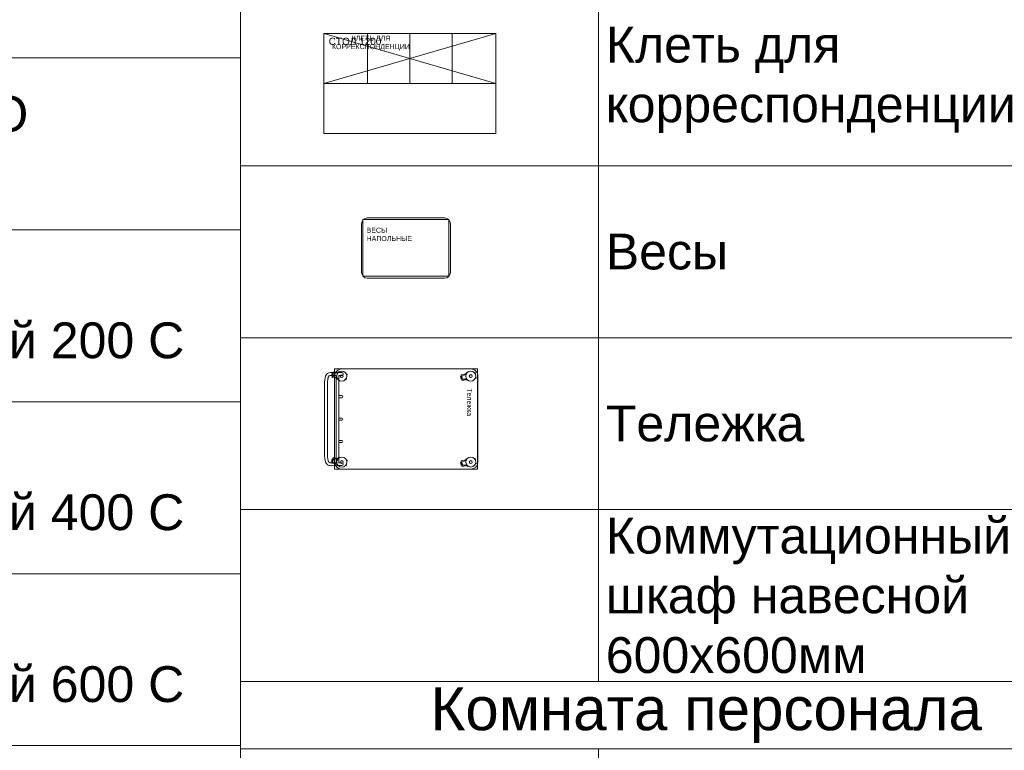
# Model space of a CAD drawing. Header units: millimetres. Extents: x -57449114 to 30620931, y -92609 to 84364.
# Tile 39 of 256: x -54544 to -47674, y -42705 to -37605. Entities that reach past the tile are written whole.
import ezdxf
from ezdxf import colors
from ezdxf.entities.mleader import LeaderData, LeaderLine
from ezdxf.math import Vec2, Vec3

# ---------------------------------------------------------------- set-up
doc = ezdxf.new("R2010")
doc.units = ezdxf.units.MM
doc.linetypes.add('HIDDENX2', pattern=[19.05, 12.7, -6.35])
doc.layers.get('0').update_dxf_attribs({"lineweight": 0})
doc.layers.add('06_АР_Мебель', color=4, linetype='Continuous', lineweight=9)
doc.layers.add('1. ПОДЛОЖКА', color=7, linetype='Continuous', lineweight=0, true_color=0x9b9292)
doc.styles.add('_ТЕКСТОВЫЙ', font='arial.ttf', dxfattribs={"width": 0.8})
doc.styles.add('_ТЕКСТОВЫЙ АННОТАТИЫНЫЙ', font='arial.ttf', dxfattribs={"width": 0.8})
doc.styles.add('HVAC_AEP', font='arial.ttf')
doc.styles.get("Standard").update_dxf_attribs({"font": 'arial.ttf'})

# ---------------------------------------------------------------- blocks, each defined once
blk = doc.blocks.new('*T197')
at = {"color": 0, "linetype": 'ByBlock', "lineweight": -2, "transparency": 16777216}
for p, q in [((0, 0), (6500, 0)), ((0, 0), (0, -18817.053206)), ((2500, 0), (2500, -18817.053206)), ((6500, 0), (6500, -18817.053206)), ((0, -1200), (6500, -1200)), ((0, -2400), (6500, -2400)), ((0, -3600), (6500, -3600)), ((0, -4800), (6500, -4800)), ((0, -6408.526603), (6500, -6408.526603)), ((0, -8017.053206), (6500, -8017.053206)), ((0, -9217.053206), (6500, -9217.053206)), ((0, -10417.053206), (6500, -10417.053206)), ((0, -11617.053206), (6500, -11617.053206)), ((0, -12817.053206), (6500, -12817.053206)), ((0, -14017.053206), (6500, -14017.053206)), ((0, -15217.053206), (6500, -15217.053206)), ((0, -16417.053206), (6500, -16417.053206)), ((0, -17617.053206), (6500, -17617.053206)), ((0, -18817.053206), (6500, -18817.053206))]:
    blk.add_line(p, q, dxfattribs=at)
at = {"color": 0, "lineweight": 15, "transparency": 16777216, "char_height": 250, "width": 3900, "attachment_point": 4, "style": 'HVAC_AEP'}
for s, insert in [('Холодильник для^Jнапитков', (2550, -600)), ('Ларь морозильный', (2550, -1800)), ('Шкаф абонементный', (2550, -3000)), ('Витрина настенная', (2550, -4200)), ('Барьер^Jуниверсальный для^Jоткрытой выкладки^J1400 С', (2550, -5604.263302)), ('Барьер^Jуниверсальный для^Jоткрытой выкладки^J700 С', (2550, -7212.789905)), ('Витрина напольная', (2550, -8617.053206)), ('Стеллаж для^Jгофротары', (2550, -9817.053206)), ('Терминал СУО^Jнапольный', (2550, -11017.053206)), ('Добор^Jуниверсальный 200 С', (2550, -12217.053206)), ('Добор^Jуниверсальный 400 С', (2550, -13417.053206)), ('Добор^Jуниверсальный 600 С', (2550, -14617.053206)), ('Почтовый ящик', (2550, -15817.053206)), ('Примерочная ', (2550, -17017.053206)), ('Примерочная ', (2550, -18217.053206))]:
    blk.add_mtext(s, dxfattribs=dict(at, insert=insert))
blk = doc.blocks.new('*T201')
at = {"color": 0, "linetype": 'ByBlock', "lineweight": -2, "transparency": 16777216}
for p, q in [((0, 0), (6500, 0)), ((0, 0), (0, -7669.7)), ((6500, 0), (6500, -7669.7)), ((0, -469.7), (6500, -469.7)), ((2500, -469.7), (2500, -7669.7)), ((0, -1669.7), (6500, -1669.7)), ((0, -2869.7), (6500, -2869.7)), ((0, -4069.7), (6500, -4069.7)), ((0, -5269.7), (6500, -5269.7)), ((0, -6469.7), (6500, -6469.7)), ((0, -7669.7), (6500, -7669.7))]:
    blk.add_line(p, q, dxfattribs=at)
at = {"color": 0, "lineweight": 15, "transparency": 16777216, "style": 'HVAC_AEP'}
for s, insert, char_height, width, attachment_point in [('БЭК (сортировка)', (3250, -234.8), 300, 6497, 5), ('Стол упаковочный^J1200', (2550, -1069.7), 250, 3900, 4), ('Штемпелевальная^Jтумба', (2550, -2269.7), 250, 3900, 4), ('Клеть для^Jкорреспонденции', (2550, -3469.7), 250, 3900, 4), ('Весы', (2550, -4669.7), 250, 3900, 4), ('Тележка', (2550, -5869.7), 250, 3900, 4), ('Коммутационный^Jшкаф навесной^J600х600мм', (2550, -7069.7), 250, 3900, 4)]:
    blk.add_mtext(s, dxfattribs=dict(at, insert=insert, char_height=char_height, width=width, attachment_point=attachment_point))
blk = doc.blocks.new('Тележка')
at = {"layer": '06_АР_Мебель'}
for p, q in [((-300, -0.1), (300, 0.1)), ((-349.7, -950.1), (-350, -50.1)), ((-325.8, -19.1), (-286.4, -12.2)), ((-324.7, -25.3), (-325.8, -19.1)), ((-286.4, -12.2), (-285.3, -18.3)), ((-269.2, -75.1), (-270.3, -68.7)), ((274.2, -18.9), (313.6, -11.9)), ((275.3, -25.1), (274.2, -18.9)), ((313.6, -11.9), (314.7, -18.1)), ((330.8, -74.9), (329.7, -68.4)), ((350, -49.9), (350.3, -949.9)), ((-320.4, -84.2), (-321.5, -77.7)), ((-317.4, -83.7), (-320.4, -84.2)), ((-318, -80.1), (-317.4, -83.7)), ((-308.4, -117.6), (-314.7, -81.9)), ((-297.6, -120.8), (-311.6, -83.1)), ((-299.4, -116), (-308.4, -117.6)), ((-287.8, -119), (-297.6, -120.8)), ((-281.9, -108.9), (-296.8, -111.5)), ((-295.1, -116.3), (-296.8, -111.5)), ((-295.1, -116.3), (-281.9, -113.9)), ((-289.4, -110.2), (-281.9, -108.9)), ((-287.8, -119), (-278, -117.3)), ((-281.9, -113.9), (-281.9, -108.9)), ((-278, -117.3), (-277.8, -77.1)), ((-269, -110.6), (-277.9, -112.2)), ((-275.3, -74.9), (-269, -110.6)), ((-272.7, -72.1), (-272.1, -75.6)), ((-272.1, -75.6), (-269.2, -75.1)), ((279.6, -84), (278.5, -77.5)), ((282.6, -83.4), (279.6, -84)), ((282, -79.9), (282.6, -83.4)), ((291.6, -117.4), (285.3, -81.7)), ((302.3, -120.6), (288.4, -82.9)), ((300.6, -115.8), (291.6, -117.4)), ((312.2, -118.8), (302.3, -120.6)), ((318.1, -108.6), (303.2, -111.3)), ((304.9, -116), (303.2, -111.3)), ((304.9, -116), (318.1, -113.7)), ((310.6, -110), (318.1, -108.6)), ((312.2, -118.8), (322, -117.1)), ((318.1, -113.7), (318.1, -108.6)), ((322, -117.1), (322.2, -76.9)), ((331, -110.4), (322.1, -112)), ((324.7, -74.7), (331, -110.4)), ((327.3, -71.9), (327.9, -75.4)), ((327.9, -75.4), (330.8, -74.9)), ((-324.7, -970.1), (-324.7, -950.1)), ((-314.4, -918.4), (-313.3, -912.2)), ((-313.3, -912.2), (-273.9, -919.1)), ((-304.7, -950.1), (-304.7, -970.1)), ((-273.9, -919.1), (-275, -925.3)), ((-163.4, -950.1), (-163.4, -970.1)), ((-148.4, -950.1), (-148.4, -970.1)), ((-7.2, -950), (-7.2, -970)), ((7.8, -950), (7.8, -970)), ((149.1, -949.9), (149.1, -969.9)), ((164.1, -949.9), (164.1, -969.9)), ((285.6, -918.1), (286.7, -912)), ((286.7, -912), (326.1, -918.9)), ((305.3, -949.9), (305.3, -969.9)), ((326.1, -918.9), (325, -925.1)), ((325.3, -969.9), (325.3, -949.9)), ((-330.6, -1010.7), (-324.3, -974.9)), ((-321.7, -1012.2), (-330.6, -1010.7)), ((-330.5, -975.1), (-329.3, -968.7)), ((-327.5, -975.7), (-330.5, -975.1)), ((-326.9, -972.1), (-327.5, -975.7)), ((-324.7, -970.1), (-324.6, -1020.1)), ((-321.6, -1017.3), (-321.9, -977.2)), ((-311.8, -1019), (-321.6, -1017.3)), ((-317.7, -1014), (-317.7, -1008.9)), ((-302.8, -1011.5), (-317.7, -1008.9)), ((-317.7, -1014), (-304.5, -1016.3)), ((-311.8, -1019), (-301.9, -1020.8)), ((-310.2, -1010.2), (-302.8, -1011.5)), ((305.3, -969.9), (-304.7, -970.1)), ((305.4, -989.9), (-304.7, -990.1)), ((-304.6, -1019.5), (-304.7, -990.1)), ((-304.5, -1016.3), (-302.8, -1011.5)), ((-301.9, -1020.8), (-288, -983.1)), ((-291.2, -1017.6), (-300.2, -1016)), ((300.4, -999.9), (-299.6, -1000.1)), ((-284.9, -981.9), (-291.2, -1017.6)), ((-281.6, -980.1), (-282.2, -983.6)), ((-282.2, -983.6), (-279.3, -984.2)), ((-279.3, -984.2), (-278.1, -977.7)), ((269.4, -1010.4), (275.7, -974.7)), ((278.3, -1012), (269.4, -1010.4)), ((269.5, -974.9), (270.7, -968.5)), ((272.5, -975.5), (269.5, -974.9)), ((273.1, -971.9), (272.5, -975.5)), ((278.4, -1017.1), (278.1, -976.9)), ((288.2, -1018.8), (278.4, -1017.1)), ((282.3, -1013.7), (282.3, -1008.7)), ((297.2, -1011.3), (282.3, -1008.7)), ((282.3, -1013.7), (295.5, -1016)), ((288.2, -1018.8), (298.1, -1020.6)), ((289.8, -1010), (297.2, -1011.3)), ((295.5, -1016), (297.2, -1011.3)), ((298.1, -1020.6), (312, -982.9)), ((308.8, -1017.4), (299.8, -1015.8)), ((305.4, -1019.2), (305.4, -989.9)), ((315.1, -981.6), (308.8, -1017.4)), ((318.4, -979.9), (317.8, -983.4)), ((317.8, -983.4), (320.7, -983.9)), ((320.7, -983.9), (321.9, -977.5)), ((325.4, -1019.9), (325.3, -969.9)), ((225.4, -1049.9), (-224.6, -1050.1)), ((-224.6, -1070.1), (225.4, -1069.9))]:
    blk.add_line(p, q, dxfattribs=at)
for centre, radius in [((-300, -50.1), 35), ((-300, -50.1), 10), ((300, -49.9), 35), ((300, -49.9), 10), ((-299.7, -950.1), 35), ((-299.7, -950.1), 10), ((300.3, -949.9), 35), ((300.3, -949.9), 10)]:
    blk.add_circle(centre, radius, dxfattribs=at)
for centre, radius, start, end in [((300, -49.9), 50, 0.02028, 90.02028), ((-300, -50.1), 50, 90.02028, 180.02028), ((-299.7, -950.1), 50, 180.02028, 270.02028), ((-314.7, -950.1), 10, 0.02028, 180.02028), ((-155.9, -950.1), 7.5, 0.02028, 180.02028), ((0.3, -950), 7.5, 0.02028, 180.02028), ((156.6, -949.9), 7.5, 0.02028, 180.02028), ((300.3, -949.9), 50, 270.02028, 0.02028), ((315.3, -949.9), 10, 0.02028, 180.02028)]:
    blk.add_arc(centre, radius, start, end, dxfattribs=at)
for points in [[(-324.6, -1020.1), (-322.5, -1040.1), (-224.6, -1070.1)], [(325.4, -1019.9), (323.3, -1039.8), (225.4, -1069.9)]]:
    blk.add_spline(points, degree=3, dxfattribs=at)
for points in [[(-304.6, -1019.5), (-304.6, -1020.2), (-304.6, -1020.9), (-304.5, -1022.9), (-304.5, -1024.3), (-304.3, -1027.2), (-304.2, -1028.8), (-303.9, -1031.6), (-303.7, -1032.8), (-303.5, -1034), (-303.4, -1034.2), (-303.3, -1034.7), (-303.2, -1034.8), (-303.1, -1035.2), (-303.1, -1035.3), (-302.9, -1035.8), (-302.8, -1036.1), (-302.5, -1036.9), (-302.2, -1037.4), (-301.6, -1038.3), (-301.2, -1038.7), (-300.4, -1039.6), (-299.9, -1040.1), (-298.6, -1041.1), (-297.8, -1041.5), (-296.1, -1042.6), (-295.1, -1043.1), (-292.7, -1044), (-291.4, -1044.5), (-287.7, -1045.7), (-285.1, -1046.4), (-279.2, -1047.6), (-276, -1048), (-269.2, -1048.8), (-265.6, -1049.1), (-257.9, -1049.6), (-254, -1049.8), (-243.4, -1050), (-236.5, -1050.1), (-227.9, -1050.1), (-226.3, -1050.1), (-224.6, -1050.1)], [(305.4, -1019.2), (305.3, -1020), (305.3, -1020.7), (305.3, -1022.7), (305.2, -1024), (305.1, -1027), (304.9, -1028.6), (304.6, -1031.4), (304.4, -1032.6), (304.2, -1033.8), (304.1, -1034), (304, -1034.5), (304, -1034.6), (303.9, -1035), (303.8, -1035.1), (303.7, -1035.6), (303.6, -1035.9), (303.2, -1036.7), (302.9, -1037.2), (302.3, -1038.1), (302, -1038.5), (301.1, -1039.4), (300.6, -1039.9), (299.3, -1040.8), (298.6, -1041.3), (296.8, -1042.3), (295.8, -1042.8), (293.5, -1043.8), (292.2, -1044.3), (288.5, -1045.5), (285.8, -1046.2), (280, -1047.4), (276.8, -1047.8), (269.9, -1048.6), (266.3, -1049), (258.7, -1049.4), (254.7, -1049.6), (244.1, -1049.9), (237.3, -1049.9), (228.7, -1049.9), (227, -1049.9), (225.4, -1049.9)]]:
    blk.add_open_spline(points, degree=3, knots=[0, 0, 0, 0, 2.047658, 2.047658, 6.142973, 6.142973, 11.89503, 11.89503, 17.647088, 17.647088, 19.389167, 19.389167, 20.854244, 20.854244, 22.319321, 22.319321, 25.249476, 25.249476, 31.435607, 31.435607, 37.621739, 37.621739, 43.80787, 43.80787, 49.994001, 49.994001, 56.180132, 56.180132, 62.366264, 62.366264, 72.434078, 72.434078, 82.501892, 82.501892, 92.569706, 92.569706, 102.63752, 102.63752, 118.715994, 118.715994, 122.485284, 122.485284, 122.485284, 122.485284], dxfattribs=at)
at = {"layer": '1. ПОДЛОЖКА'}
blk.add_lwpolyline([(-349.8, -3), (-349.8, -1000), (350.2, -1000), (350.2, -3)], close=True, dxfattribs=at)
at = {"layer": '06_АР_Мебель', "insert": (-214.9, -40.4), "char_height": 35, "attachment_point": 1}
blk.add_mtext_dynamic_manual_height_columns('{\\C7;Тележка}', width=571.345, gutter_width=12.5, heights=[0], dxfattribs=at)
blk = doc.blocks.new('Весы напольные')
at = {"layer": '06_АР_Мебель'}
for p, q in [((269.8, 0), (-269.8, 0)), ((-309.8, -40), (-309.8, -380)), ((309.8, -380), (309.8, -40)), ((-269.8, -420), (269.8, -420))]:
    blk.add_line(p, q, dxfattribs=at)
for centre, start, end in [((-269.8, -40), 90, 180), ((269.8, -40), 0, 90), ((-269.8, -380), 180, 270), ((269.8, -380), 270, 0)]:
    blk.add_arc(centre, 40, start, end, dxfattribs=at)
at = {"layer": '1. ПОДЛОЖКА'}
blk.add_lwpolyline([(298.1, -11.7), (-300, -11.7), (-300, -406.2), (298.1, -406.2)], close=True, dxfattribs=at)
at = {"layer": '06_АР_Мебель', "insert": (-274.7, -67.6), "char_height": 35, "attachment_point": 1}
blk.add_mtext_dynamic_manual_height_columns('{\\C7;ВЕСЫ НАПОЛЬНЫЕ}', width=188.198, gutter_width=12.5, heights=[0], dxfattribs=at)
blk = doc.blocks.new('Стол 1200')
at = {"layer": '06_АР_Мебель'}
for p, q in [((0, -700), (0, 0)), ((0, 0), (1200, 0)), ((1200, 0), (1200, -700)), ((1200, -700), (0, -700))]:
    blk.add_line(p, q, dxfattribs=at)
at = {"flags": 1}
for tag, p in [('КОД_ОБОРУДОВАНИЯ', (28.5, 151)), ('ДОГОВОР', (26.2, 44.6)), ('ДОП_ИНФОРМАЦИЯ', (28.5, 98.8))]:
    blk.add_attdef(tag, p, '', height=25, dxfattribs=at)
at = {"layer": '06_АР_Мебель', "insert": (32.9, -30.3), "char_height": 50, "attachment_point": 1}
blk.add_mtext_dynamic_manual_height_columns('{\\C7;СТОЛ 1200}', width=500, gutter_width=12.5, heights=[0], dxfattribs=at)
blk = doc.blocks.new('Клеть для корреспонденции')
at = {"layer": '06_АР_Мебель'}
blk.add_lwpolyline([(-1200, 0), (0, 0), (0, -350), (-1200, -350)], close=True, dxfattribs=at)
for points in [[(0, 0), (-1200, -350)], [(-1200, 0), (0, -350)], [(-895.5, 0), (-895.5, -350)], [(-600, 0), (-600, -350)], [(-304.5, 0), (-304.5, -350)]]:
    blk.add_lwpolyline(points, dxfattribs=at)
at = {"flags": 1}
for tag, p in [('КОД_ОБОРУДОВАНИЯ', (-1198.3, 126)), ('ДОП_ИНФОРМАЦИЯ', (-1198.3, 73.9)), ('ДОГОВОР', (-1198.1, 26.6))]:
    blk.add_attdef(tag, p, '', height=25, dxfattribs=at)
at = {"layer": '06_АР_Мебель', "insert": (-872.1, -16.7), "char_height": 35, "attachment_point": 2}
blk.add_mtext_dynamic_manual_height_columns('{\\C7;КЛЕТЬ ДЛЯ КОРРЕКСПОНДЕНЦИИ}', width=600, gutter_width=12.5, heights=[0], dxfattribs=at)
blk = doc.blocks.new('Группа (Клеть для корреспонденции и бандеролей)')
at = {"layer": '1. ПОДЛОЖКА'}
blk.add_lwpolyline([(1200, 0), (0, 0), (0, -700), (1200, -700)], close=True, dxfattribs=at)
blk.add_lwpolyline([(0, -350), (1200, -350)], dxfattribs=at)
for name, p in [('Стол 1200', (0, 0)), ('Клеть для корреспонденции', (1200, 0))]:
    blk.add_blockref(name, p)
blk = doc.blocks.new('*T202')
at = {"color": 0, "linetype": 'ByBlock', "lineweight": -2, "transparency": 16777216}
for p, q in [((0, 0), (6500, 0)), ((0, 0), (0, -12369.7)), ((6500, 0), (6500, -12369.7)), ((0, -469.7), (6500, -469.7)), ((2500, -469.7), (2500, -12369.7)), ((0, -1769.7), (6500, -1769.7)), ((0, -3069.7), (6500, -3069.7)), ((0, -4369.7), (6500, -4369.7)), ((0, -5669.7), (6500, -5669.7)), ((0, -6969.7), (6500, -6969.7)), ((0, -8269.7), (6500, -8269.7)), ((0, -9569.7), (6500, -9569.7)), ((0, -10869.7), (6500, -10869.7)), ((0, -12369.7), (6500, -12369.7))]:
    blk.add_line(p, q, dxfattribs=at)
at = {"color": 0, "lineweight": 15, "transparency": 16777216, "style": 'HVAC_AEP'}
for s, insert, char_height, width, attachment_point in [('Комната персонала', (3250, -234.8), 300, 6497, 5), ('Стул ISO (черная^Jткань)', (2550, -1119.7), 250, 3900, 4), ('Кухонная тумба^Jнапольная с мойкой', (2550, -2419.7), 250, 3900, 4), ('Кухонный шкаф 600', (2550, -3719.7), 250, 3900, 4), ('Кухонная тумба^Jнапольная с дверцей^J600', (2550, -5019.7), 250, 3900, 4), ('Кухонная тумба^Jнапольная с ящиком^J800', (2550, -6319.7), 250, 3900, 4), ('Кухонный шкаф^Jнавесной 600', (2550, -7619.7), 250, 3900, 4), ('Кухонный шкаф^Jнавесной 400', (2550, -8919.7), 250, 3900, 4), ('Стол обеденный^JСтол (розетка для^Jчайника)', (2550, -10219.7), 250, 3900, 4), ('Холодильник^JХолодильник^J(розетка под СВЧ)', (2550, -11619.7), 250, 3900, 4)]:
    blk.add_mtext(s, dxfattribs=dict(at, insert=insert, char_height=char_height, width=width, attachment_point=attachment_point))
blk = doc.blocks.new('_Dot')
at = {"color": 0, "linetype": 'ByBlock', "lineweight": -2}
blk.add_line((-0.5, 0), (-1, 0), dxfattribs=at)
at = {"color": 0, "linetype": 'ByBlock', "const_width": 0.5}
blk.add_lwpolyline([(-0.25, 0, 1), (0.25, 0, 1)], format="xyb", close=True, dxfattribs=at)

msp = doc.modelspace()

# ---------------------------------------------------------------- block references
for name, p in [('*T197', (-59504.5, -27455.1)), ('*T201', (-53004.5, -34555.1)), ('*T202', (-53004.5, -42224.8))]:
    msp.add_blockref(name, p)
at = {"lineweight": 35}
for name, p in [('Группа (Клеть для корреспонденции и бандеролей)', (-52421.1, -37700.3)), ('Весы напольные', (-51848.9, -38988.9))]:
    msp.add_blockref(name, p, dxfattribs=at)
at = {"lineweight": 35, "rotation": 270}
msp.add_blockref('Тележка', (-51346.8, -40392.5), dxfattribs=at)

# ---------------------------------------------------------------- leaders
at = {"lineweight": 18}
ml = msp.add_multileader_mtext('Standard', dxfattribs=at)
ml.set_content('(служебное помещение)', color=256, style='_ТЕКСТОВЫЙ АННОТАТИЫНЫЙ')
ml.set_leader_properties(lineweight=0)
ml.build(insert=Vec2(0, 0))
ml.multileader.update_dxf_attribs({"text_left_attachment_type": 6, "text_right_attachment_type": 6, "dogleg_length": 11.7, "arrow_head_size": 100, "scale": 100})
ctx = ml.context
ctx.base_point, ctx.scale, ctx.char_height, ctx.arrow_head_size, ctx.landing_gap_size, ctx.plane_origin = Vec3(189746.7, -42131.1), 100, 100, 100, 100, Vec3(148604.2, -38095.2)
ctx.left_attachment, ctx.right_attachment, ctx.text_align_type = 6, 6, 2
notes = []
notes.append((ctx, [(0, (0, 0, 0), (0, 0), (1, 0), 1, [])]))
ctx.mtext.insert, ctx.mtext.width, ctx.mtext.alignment, ctx.mtext.flow_direction = Vec3(191737.8, -41937), 576408.517, 3, 5
ml = msp.add_multileader_mtext('Standard', dxfattribs=at)
ml.set_content('{\\LВид на столы почтальонов}', color=256, style='_ТЕКСТОВЫЙ АННОТАТИЫНЫЙ')
ml.set_leader_properties(lineweight=0)
ml.build(insert=Vec2(0, 0))
ml.multileader.update_dxf_attribs({"text_left_attachment_type": 6, "text_right_attachment_type": 6, "dogleg_length": 11.7, "arrow_head_size": 100, "scale": 100})
ctx = ml.context
ctx.base_point, ctx.scale, ctx.char_height, ctx.arrow_head_size, ctx.landing_gap_size, ctx.plane_origin = Vec3(188637.7, -41978), 100, 150, 100, 100, Vec3(154108.2, -37834.8)
ctx.left_attachment, ctx.right_attachment, ctx.text_align_type = 6, 6, 2
notes.append((ctx, [(0, (0, 0, 0), (0, 0), (1, 0), 1, [])]))
ctx.mtext.insert, ctx.mtext.width, ctx.mtext.alignment, ctx.mtext.flow_direction = Vec3(192199, -41676.7), 576408.517, 3, 5
ml = msp.add_multileader_mtext('Standard', dxfattribs=at)
ml.set_content('(клиентский зал)', color=256, style='_ТЕКСТОВЫЙ АННОТАТИЫНЫЙ')
ml.set_leader_properties(lineweight=0)
ml.build(insert=Vec2(0, 0))
ml.multileader.update_dxf_attribs({"text_left_attachment_type": 6, "text_right_attachment_type": 6, "dogleg_length": 11.7, "arrow_head_size": 100, "scale": 100})
ctx = ml.context
ctx.base_point, ctx.scale, ctx.char_height, ctx.arrow_head_size, ctx.landing_gap_size, ctx.plane_origin = Vec3(196937.4, -42066.4), 100, 100, 100, 100, Vec3(153903.8, -38095.2)
ctx.left_attachment, ctx.right_attachment, ctx.text_align_type = 6, 6, 2
notes.append((ctx, [(0, (0, 0, 0), (0, 0), (1, 0), 1, [])]))
ctx.mtext.insert, ctx.mtext.width, ctx.mtext.alignment, ctx.mtext.flow_direction = Vec3(197891.9, -41937), 576408.517, 3, 5
ml = msp.add_multileader_mtext('Standard', dxfattribs=at)
ml.set_content('{\\LВид на торговый стеллаж, стол ЦСУ, примерочную}', color=256, style='_ТЕКСТОВЫЙ АННОТАТИЫНЫЙ')
ml.set_leader_properties(lineweight=0)
ml.build(insert=Vec2(0, 0))
ml.multileader.update_dxf_attribs({"text_left_attachment_type": 6, "text_right_attachment_type": 6, "dogleg_length": 11.7, "arrow_head_size": 100, "scale": 100})
ctx = ml.context
ctx.base_point, ctx.scale, ctx.char_height, ctx.arrow_head_size, ctx.landing_gap_size, ctx.plane_origin = Vec3(195417.6, -41870.8), 100, 150, 100, 100, Vec3(157426.7, -37834.8)
ctx.left_attachment, ctx.right_attachment, ctx.text_align_type = 6, 6, 2
notes.append((ctx, [(0, (0, 0, 0), (0, 0), (1, 0), 1, [])]))
ctx.mtext.insert, ctx.mtext.width, ctx.mtext.alignment, ctx.mtext.flow_direction = Vec3(199501.6, -41676.7), 576408.517, 3, 5
ml = msp.add_multileader_mtext('Standard', dxfattribs=at)
ml.set_content('(служебное помещение)', color=256, style='_ТЕКСТОВЫЙ АННОТАТИЫНЫЙ')
ml.set_leader_properties(lineweight=0)
ml.build(insert=Vec2(0, 0))
ml.multileader.update_dxf_attribs({"text_left_attachment_type": 6, "text_right_attachment_type": 6, "dogleg_length": 11.7, "arrow_head_size": 100, "scale": 100})
ctx = ml.context
ctx.base_point, ctx.scale, ctx.char_height, ctx.arrow_head_size, ctx.landing_gap_size, ctx.plane_origin = Vec3(204053.3, -42131.1), 100, 100, 100, 100, Vec3(162910.8, -38095.2)
ctx.left_attachment, ctx.right_attachment, ctx.text_align_type = 6, 6, 2
notes.append((ctx, [(0, (0, 0, 0), (0, 0), (1, 0), 1, [])]))
ctx.mtext.insert, ctx.mtext.width, ctx.mtext.alignment, ctx.mtext.flow_direction = Vec3(206044.3, -41937), 576408.517, 3, 5
ml = msp.add_multileader_mtext('Standard', dxfattribs=at)
ml.set_content('{\\LВид на бытовой шкаф, шкаф розничных товаров}', color=256, style='_ТЕКСТОВЫЙ АННОТАТИЫНЫЙ')
ml.set_leader_properties(lineweight=0)
ml.build(insert=Vec2(0, 0))
ml.multileader.update_dxf_attribs({"text_left_attachment_type": 6, "text_right_attachment_type": 6, "dogleg_length": 11.7, "arrow_head_size": 100, "scale": 100})
ctx = ml.context
ctx.base_point, ctx.scale, ctx.char_height, ctx.arrow_head_size, ctx.landing_gap_size, ctx.plane_origin = Vec3(203537.1, -41868.3), 100, 150, 100, 100, Vec3(165546.3, -37834.8)
ctx.left_attachment, ctx.right_attachment, ctx.text_align_type = 6, 6, 2
notes.append((ctx, [(0, (0, 0, 0), (0, 0), (1, 0), 1, [])]))
ctx.mtext.insert, ctx.mtext.width, ctx.mtext.alignment, ctx.mtext.flow_direction = Vec3(207435.5, -41676.7), 576408.517, 3, 5
at = {"color": 162, "linetype": 'HIDDENX2', "lineweight": 30, "ltscale": 15, "true_color": 0x002eb8}
ml = msp.add_multileader_mtext('Standard', dxfattribs=at)
ml.set_content('\\pxi-3,l4,t4;Модуль Тип 1.2', color=(0, 46, 184), style='_ТЕКСТОВЫЙ')
ml.set_leader_properties(lineweight=0)
ml.set_arrow_properties(name='DOT')
ml.build(insert=Vec2(0, 0))
ml.multileader.update_dxf_attribs({"text_left_attachment_type": 6, "text_right_attachment_type": 6, "dogleg_length": 0.36, "arrow_head_size": 50, "scale": 100})
ctx = ml.context
ctx.base_point, ctx.scale, ctx.char_height, ctx.arrow_head_size, ctx.landing_gap_size, ctx.plane_origin = Vec3(65992.3, -39013.3), 100, 250, 50, 100, Vec3(52166.7, -33862.6)
ctx.left_attachment, ctx.right_attachment, ctx.text_align_type, ctx.attachment_type = 6, 6, 1, 2
notes.append((ctx, [(0, (0, 0, 0), (0, 0), (1, 0), 1, [])]))
ctx.mtext.insert, ctx.mtext.width, ctx.mtext.defined_height, ctx.mtext.alignment, ctx.mtext.flow_direction = Vec3(67085.1, -38689.8), 6846.369, 600.4, 2, 5
for ctx, leaders in notes:
    for number, flags, end, landing, length, lines in leaders:
        leader = LeaderData()
        leader.index, (leader.has_last_leader_line, leader.has_dogleg_vector, leader.attachment_direction) = number, flags
        leader.last_leader_point, leader.dogleg_vector, leader.dogleg_length = Vec3(end), Vec3(landing), length
        for number, points, colour, breaks in lines:
            line = LeaderLine()
            line.index, line.vertices, line.color, line.breaks = number, Vec3.list(points), colors.encode_raw_color(colour), breaks
            leader.lines.append(line)
        ctx.leaders.append(leader)

doc.saveas('drawing.dxf')
